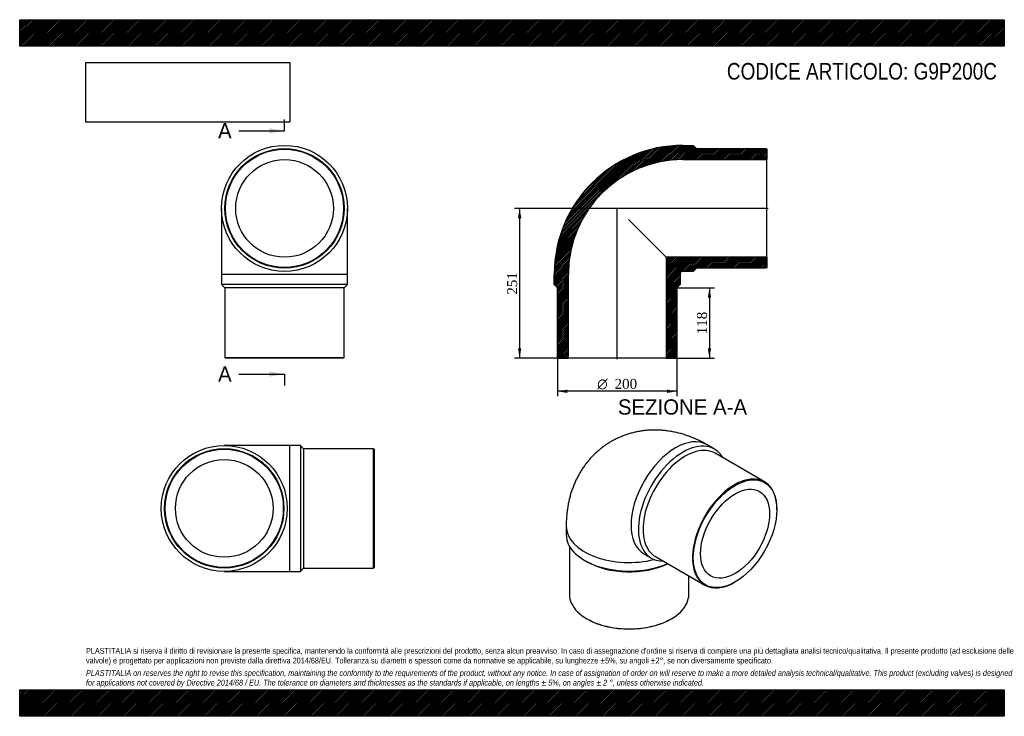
# Model space of a CAD drawing. Header units: millimetres. Extents: x 0 to 1650, y 0 to 1167.
import ezdxf
from ezdxf.enums import TextEntityAlignment as Align
from ezdxf.lldxf.tags import DXFTag

# ---------------------------------------------------------------- set-up
doc = ezdxf.new("R2010")
doc.units = ezdxf.units.MM
doc.header["$LTSCALE"] = 5.555556
for name, color, linetype in [('Default', 7, 'Continuous'), ('DV4_Default', 7, 'Continuous'), ('G9P200C', 7, 'Continuous')]:
    doc.layers.add(name, color=color, linetype=linetype)
doc.styles.add('SEACAD_Solid_Edge_ANSI', font='seans.ttf')
doc.styles.add('SEACAD_Solid_Edge_ANSI1_Symbols', font='semeca1.ttf')
doc.styles.add('SEACAD_Times_New_Roman', font='times.ttf')
tags = doc.linetypes.add('CENTER2', pattern=[28.575, 19.05, -3.175, 3.175, -3.175]).pattern_tags.tags
tags[10:11] = [DXFTag(74, 4), DXFTag(75, 0), DXFTag(340, '0'), DXFTag(46, 0.0), DXFTag(50, 0.0), DXFTag(44, 0.0), DXFTag(45, 0.0)]
tags[8:9] = [DXFTag(74, 4), DXFTag(75, 0), DXFTag(340, '0'), DXFTag(46, 0.0), DXFTag(50, 0.0), DXFTag(44, 0.0), DXFTag(45, 0.0)]
tags[6:7] = [DXFTag(74, 4), DXFTag(75, 0), DXFTag(340, '0'), DXFTag(46, 0.0), DXFTag(50, 0.0), DXFTag(44, 0.0), DXFTag(45, 0.0)]
tags[4:5] = [DXFTag(74, 4), DXFTag(75, 0), DXFTag(340, '0'), DXFTag(46, 0.0), DXFTag(50, 0.0), DXFTag(44, 0.0), DXFTag(45, 0.0)]
doc.dimstyles.new('ANSImm', dxfattribs={"dimtxt": 16.666667, "dimasz": 16.666667, "dimexe": 8.333333, "dimexo": 0, "dimgap": 4.166667, "dimtad": 1, "dimdsep": 46, "dimtxsty": 'SEACAD_Times_New_Roman', "dimblk1": '_SE_FILLED', "dimblk2": '_SE_FILLED', "dimsah": 1, "dimcen": 8.333333, "dimazin": 0, "dimtfac": 0.85, "dimtdec": 3, "dimtofl": 0, "dimtmove": 0, "dimatfit": 3, "dimfxl": 1, "dimarcsym": 0})
picture_1 = doc.add_image_def('image1.jpg', size_in_pixel=(4302, 1260))

# ---------------------------------------------------------------- blocks, each defined once
blk = doc.blocks.new('SE')
at = {"layer": 'G9P200C', "color": 7, "linetype": 'Continuous'}
for p, q in [((338.3, 850.7), (338.3, 740.7)), ((549.3, 740.7), (549.3, 850.7)), ((338.3, 740.7), (549.3, 740.7)), ((338.3, 740.7), (338.3, 723.2)), ((549.3, 723.2), (549.3, 740.7)), ((549.3, 723.2), (338.3, 723.2)), ((338.3, 723.2), (343.8, 717.7)), ((543.8, 717.7), (343.8, 717.7)), ((343.8, 717.7), (343.8, 600.7)), ((543.8, 717.7), (549.3, 723.2)), ((543.8, 600.7), (543.8, 717.7)), ((343.8, 600.7), (543.8, 600.7)), ((343.8, 600.7), (344.8, 599.7)), ((542.8, 599.7), (344.8, 599.7)), ((542.8, 599.7), (543.8, 600.7))]:
    blk.add_line(p, q, dxfattribs=at)
for radius in [105.5, 100, 99, 81.8]:
    blk.add_circle((443.8, 850.7), radius, dxfattribs=at)
blk = doc.blocks.new('SE1')
at = {"layer": 'G9P200C', "color": 7, "linetype": 'Continuous'}
for p, q in [((1164.2, 447.6), (1151.8, 454.7)), ((1248.1, 392.8), (1165.3, 440.6)), ((1268.8, 346.2), (1268.8, 347)), ((915.8, 318.5), (915.8, 304.2)), ((921.3, 284.8), (921.3, 204.1)), ((1046.3, 272), (1058.7, 264.9)), ((1065.3, 267.4), (1148.1, 219.6)), ((946.7, 261.1), (950.6, 258.9)), ((1121.3, 204.1), (1121.3, 235.1)), ((1198.1, 224.6), (1198.8, 225)), ((950.6, 163.3), (951.3, 162.9)), ((1091.3, 162.9), (1092, 163.3))]:
    blk.add_line(p, q, dxfattribs=at)
for centre, major_axis, start_param, end_param in [((1099.1, 363.4), (-52.7, -91.4), 3.141593, 6.283185), ((1111.4, 356.2), (52.7, 91.4), 0, 3.465914), ((1115.3, 354), (50, 86.6), 0, 3.141593), ((1111.4, 356.2), (52.7, 91.4), 5.958864, 6.283185), ((1198.1, 306.2), (-50, -86.6), 2.356194, 6.283185), ((1021.3, 318.5), (-105.5, 0), 6.28317, 6.283185), ((1021.3, 318.5), (-105.5, 0), 0, 1.980994), ((1021.3, 304.2), (105.5, 0), 3.141593, 5.365445), ((1099.1, 363.4), (-52.7, -91.4), 0, 0.002381), ((1021.3, 299.7), (100, 0), 3.926991, 5.413474), ((1198.1, 306.2), (-50, -86.6), 0, 0.785398), ((1021.3, 204.1), (-100, 0), 0, 3.141593), ((1021.3, 203.3), (99, 0), 3.926991, 5.497787)]:
    blk.add_ellipse(centre, major_axis=major_axis, ratio=0.57735, start_param=start_param, end_param=end_param, dxfattribs=at)
for major_axis in [(49.5, 85.7), (40.9, 70.8)]:
    blk.add_ellipse((1198.8, 305.8), major_axis=major_axis, ratio=0.57735, dxfattribs=at)
blk.add_open_spline([(1151.8, 454.7), (1150.1, 455.7), (1146.5, 457.8), (1139.9, 461.2), (1132.5, 464.6), (1125, 467.7), (1117.4, 470.5), (1109.9, 472.9), (1102.3, 474.9), (1094.8, 476.5), (1087.2, 477.8), (1079.7, 478.8), (1072.3, 479.3), (1064.9, 479.5), (1057.6, 479.4), (1050.3, 478.9), (1043.2, 478), (1036.1, 476.9), (1029.2, 475.4), (1022.4, 473.5), (1015.7, 471.4), (1009.2, 468.9), (1002.8, 466.2), (996.5, 463.1), (990.5, 459.8), (984.6, 456.1), (979, 452.2), (973.5, 448.1), (968.2, 443.6), (963.2, 439), (958.4, 434.1), (953.8, 428.9), (949.4, 423.6), (945.3, 418), (941.5, 412.2), (937.9, 406.3), (934.5, 400.1), (931.4, 393.7), (928.6, 387.2), (926, 380.5), (923.7, 373.6), (921.7, 366.5), (920, 359.3), (918.6, 351.9), (917.4, 344.4), (916.6, 336.7), (916, 329), (915.8, 322.7), (915.8, 319.4), (915.8, 318.5)], degree=3, knots=[0, 0, 0, 0, 0.015556, 0.03997, 0.064309, 0.088442, 0.112333, 0.135959, 0.159306, 0.182368, 0.205149, 0.227656, 0.249903, 0.271905, 0.293679, 0.315243, 0.336615, 0.357814, 0.378856, 0.399758, 0.420537, 0.441209, 0.461789, 0.482293, 0.502735, 0.52313, 0.54349, 0.563828, 0.58416, 0.604501, 0.624867, 0.645276, 0.665745, 0.68629, 0.706933, 0.727691, 0.748585, 0.769636, 0.790864, 0.81229, 0.833933, 0.855812, 0.877941, 0.900332, 0.92299, 0.945914, 0.969095, 0.992516, 1, 1, 1, 1], dxfattribs=at)
blk = doc.blocks.new('SE2')
at = {"layer": 'G9P200C', "color": 7, "linetype": 'Continuous'}
for p, q in [((452.8, 453.7), (342.8, 453.7)), ((452.8, 242.7), (452.8, 453.7)), ((470.3, 453.7), (452.8, 453.7)), ((470.3, 453.7), (470.3, 242.7)), ((475.8, 448.2), (470.3, 453.7)), ((475.8, 448.2), (475.8, 248.2)), ((592.8, 448.2), (475.8, 448.2)), ((592.8, 248.2), (592.8, 448.2)), ((593.8, 447.2), (592.8, 448.2)), ((593.8, 447.2), (593.8, 249.2)), ((470.3, 242.7), (475.8, 248.2)), ((475.8, 248.2), (592.8, 248.2)), ((592.8, 248.2), (593.8, 249.2)), ((342.8, 242.7), (452.8, 242.7)), ((452.8, 242.7), (470.3, 242.7))]:
    blk.add_line(p, q, dxfattribs=at)
for radius in [105.5, 100, 99, 81.8]:
    blk.add_circle((342.8, 348.2), radius, dxfattribs=at)
blk = doc.blocks.new('SE4')
at = {"color": 7, "linetype": 'Continuous', "style": 'SEACAD_Solid_Edge_ANSI'}
blk.add_text('A', height=25.6, dxfattribs=at).set_placement((332.4, 993.4), align=Align.TOP_LEFT)
blk = doc.blocks.new('SE5')
at = {"color": 7, "linetype": 'Continuous', "style": 'SEACAD_Solid_Edge_ANSI'}
blk.add_text('A', height=25.6, dxfattribs=at).set_placement((332.4, 585.9), align=Align.TOP_LEFT)
blk = doc.blocks.new('SEANNOT_GROUP')
at = {"linetype": 'Continuous'}
blk.add_hatch(color=7, dxfattribs=at).paths.add_polyline_path([(418.3, 976.4), (443.8, 980.7), (418.3, 984.9)])
at = {"color": 7, "linetype": 'Continuous'}
blk.add_lwpolyline([(367.2, 980.7), (443.8, 980.7)], dxfattribs=at)
blk = doc.blocks.new('SEANNOT_GROUP1')
at = {"linetype": 'Continuous'}
blk.add_hatch(color=7, dxfattribs=at).paths.add_polyline_path([(418.3, 568.9), (443.8, 573.1), (418.3, 577.4)])
at = {"color": 7, "linetype": 'Continuous'}
blk.add_lwpolyline([(367.2, 573.1), (443.8, 573.1)], dxfattribs=at)
blk = doc.blocks.new('SE3')
at = {"layer": 'Default', "color": 7, "linetype": 'CENTER2'}
for p, q in [((443.8, 980.7), (443.8, 999.8)), ((443.8, 573.1), (443.8, 554))]:
    blk.add_line(p, q, dxfattribs=at)
at = {"layer": 'Default', "color": 7, "linetype": 'CENTER2', "const_width": 0.0001}
blk.add_lwpolyline([(443.8, 980.7), (443.8, 573.1)], dxfattribs=at)
at = {"layer": 'Default'}
for name in ['SE4', 'SEANNOT_GROUP', 'SE5', 'SEANNOT_GROUP1']:
    blk.add_blockref(name, (0, 0), dxfattribs=at)
blk = doc.blocks.new('SE6')
at = {"layer": 'G9P200C', "linetype": 'Continuous'}
h = blk.add_hatch(dxfattribs=at)
h.set_pattern_fill('LINE', scale=0.629921, angle=45, style=0)
edge = h.paths.add_edge_path()
edge.add_line((1251.3, 950.7), (1134.3, 950.7))
edge.add_line((1134.3, 950.7), (1128.8, 956.2))
edge.add_line((1128.8, 956.2), (1111.3, 956.2))
edge.add_arc((1111.3, 740.7), 215.5, 90, 180)
edge.add_line((895.8, 740.7), (895.8, 723.2))
edge.add_line((895.8, 723.2), (901.3, 717.7))
edge.add_line((901.3, 717.7), (901.3, 600.7))
edge.add_line((901.3, 600.7), (902.3, 599.7))
edge.add_line((902.3, 599.7), (919.5, 599.7))
edge.add_line((919.5, 599.7), (919.5, 740.7))
edge.add_arc((1111.3, 740.7), 191.8, 90, 180, ccw=False)
edge.add_line((1111.3, 932.5), (1252.3, 932.5))
edge.add_line((1252.3, 932.5), (1252.3, 949.7))
edge.add_line((1252.3, 949.7), (1251.3, 950.7))
h = blk.add_hatch(dxfattribs=at)
h.set_pattern_fill('LINE', scale=0.629921, angle=45, style=0)
edge = h.paths.add_edge_path()
edge.add_line((1252.3, 751.7), (1252.3, 768.9))
edge.add_line((1252.3, 768.9), (1083.1, 768.9))
edge.add_line((1083.1, 768.9), (1083.1, 599.7))
edge.add_line((1083.1, 599.7), (1100.3, 599.7))
edge.add_line((1100.3, 599.7), (1101.3, 600.7))
edge.add_line((1101.3, 600.7), (1101.3, 717.7))
edge.add_line((1101.3, 717.7), (1106.8, 723.2))
edge.add_line((1106.8, 723.2), (1106.8, 740.7))
edge.add_arc((1111.3, 740.7), 4.5, 90, 180, ccw=False)
edge.add_line((1111.3, 745.2), (1128.8, 745.2))
edge.add_line((1128.8, 745.2), (1134.3, 750.7))
edge.add_line((1134.3, 750.7), (1251.3, 750.7))
edge.add_line((1251.3, 750.7), (1252.3, 751.7))
at = {"layer": 'DV4_Default', "color": 7, "linetype": 'CENTER2'}
for p, q in [((1254.1, 850.7), (1000.5, 850.7)), ((1001.3, 597.9), (1001.3, 851.6))]:
    blk.add_line(p, q, dxfattribs=at)
at = {"layer": 'G9P200C', "color": 7, "linetype": 'Continuous'}
for p, q in [((1111.3, 956.2), (1128.8, 956.2)), ((1128.8, 956.2), (1134.3, 950.7)), ((1134.3, 950.7), (1251.3, 950.7)), ((1251.3, 950.7), (1252.3, 949.7)), ((1252.3, 949.7), (1252.3, 932.5)), ((1111.3, 932.5), (1252.3, 932.5)), ((1252.3, 768.9), (1252.3, 932.5)), ((1020.2, 831.8), (1083.1, 768.9)), ((1252.3, 768.9), (1083.1, 768.9)), ((1083.1, 768.9), (1083.1, 599.7)), ((1252.3, 768.9), (1252.3, 751.7)), ((1128.8, 745.2), (1111.3, 745.2)), ((1134.3, 750.7), (1128.8, 745.2)), ((1251.3, 750.7), (1134.3, 750.7)), ((1252.3, 751.7), (1251.3, 750.7)), ((895.8, 723.2), (895.8, 740.7)), ((919.5, 599.7), (919.5, 740.7)), ((1106.8, 740.7), (1106.8, 723.2)), ((901.3, 717.7), (895.8, 723.2)), ((901.3, 600.7), (901.3, 717.7)), ((1106.8, 723.2), (1101.3, 717.7)), ((1101.3, 717.7), (1101.3, 600.7)), ((902.3, 599.7), (901.3, 600.7)), ((902.3, 599.7), (919.5, 599.7)), ((1083.1, 599.7), (919.5, 599.7)), ((1083.1, 599.7), (1100.3, 599.7)), ((1101.3, 600.7), (1100.3, 599.7))]:
    blk.add_line(p, q, dxfattribs=at)
for radius in [215.5, 191.8, 4.5]:
    blk.add_arc((1111.3, 740.7), radius, 90, 180, dxfattribs=at)
blk = doc.blocks.new('DMBLK221')
at = {"layer": 'Default', "linetype": 'Continuous'}
for points in [[(835, 834), (840.6, 834), (837.8, 850.7)], [(835, 616.3), (837.8, 599.7), (840.6, 616.3)]]:
    blk.add_hatch(color=7, dxfattribs=at).paths.add_polyline_path(points)
at = {"layer": 'Default', "color": 7, "linetype": 'Continuous'}
for p, q in [((1001.3, 850.7), (829.4, 850.7)), ((837.8, 850.7), (837.8, 599.7)), ((919.5, 599.7), (829.4, 599.7))]:
    blk.add_line(p, q, dxfattribs=at)
at = {"layer": 'Default', "color": 7, "linetype": 'Continuous', "style": 'SEACAD_Times_New_Roman'}
blk.add_text('251', height=16.67, rotation=90, dxfattribs=at).set_placement((816.9, 706.2), align=Align.TOP_LEFT)
blk = doc.blocks.new('_SE_FILLED')
at = {"color": 0}
blk.add_line((0, 0), (-1, 0), dxfattribs=at)
blk.add_solid([(0, 0), (-1, -0.1665), (-1, 0.1665), (0, 0)], dxfattribs=at)
blk = doc.blocks.new('DMBLK222')
at = {"layer": 'Default', "linetype": 'Continuous'}
for points in [[(1158.7, 701), (1155.9, 717.7), (1153.1, 701)], [(1158.7, 616.3), (1153.1, 616.3), (1155.9, 599.7)]]:
    blk.add_hatch(color=7, dxfattribs=at).paths.add_polyline_path(points)
at = {"layer": 'Default', "color": 7, "linetype": 'Continuous'}
for p, q in [((1101.3, 717.7), (1164.2, 717.7)), ((1155.9, 717.7), (1155.9, 599.7)), ((1083.1, 599.7), (1164.2, 599.7))]:
    blk.add_line(p, q, dxfattribs=at)
at = {"layer": 'Default', "color": 7, "linetype": 'Continuous', "style": 'SEACAD_Times_New_Roman'}
blk.add_text('118', height=16.67, rotation=90, dxfattribs=at).set_placement((1135, 639.7), align=Align.TOP_LEFT)
blk = doc.blocks.new('GDimGGroup')
at = {"layer": 'Default', "linetype": 'Continuous'}
for points in [[(918, 541.5), (918, 547.1), (901.3, 544.3)], [(1084.7, 541.5), (1101.3, 544.3), (1084.7, 547.1)]]:
    blk.add_hatch(color=7, dxfattribs=at).paths.add_polyline_path(points)
at = {"layer": 'Default', "color": 7, "linetype": 'Continuous'}
for p, q in [((901.3, 600.7), (901.3, 535.9)), ((1101.3, 600.7), (1101.3, 535.9)), ((1101.3, 544.3), (901.3, 544.3))]:
    blk.add_line(p, q, dxfattribs=at)
for s, height, style, p in [('O', 16.7, 'SEACAD_Solid_Edge_ANSI1_Symbols', (967.9, 565.1)), ('200', 16.67, 'SEACAD_Times_New_Roman', (996.9, 565.1))]:
    blk.add_text(s, height=height, dxfattribs=dict(at, style=style)).set_placement(p, align=Align.TOP_LEFT)

msp = doc.modelspace()

# ---------------------------------------------------------------- hatches: boundary and pattern name
at = {"layer": 'Default', "linetype": 'Continuous'}
h = msp.add_hatch(dxfattribs=at)
h.set_pattern_fill('LINE', scale=0.629921, angle=45, style=0)
h.paths.add_polyline_path([(1650, 1122.222), (1650, 1166.667), (0, 1166.667), (0, 1122.222)])
for points in [[(1650, 1122.222), (1650, 1166.667), (0, 1166.667), (0, 1122.222)], [(1650, 0), (1650, 44.444), (0, 44.444), (0, 0)]]:
    msp.add_hatch(color=7, dxfattribs=at).paths.add_polyline_path(points)
h = msp.add_hatch(dxfattribs=at)
h.set_pattern_fill('LINE', scale=0.629921, angle=45, style=0)
h.paths.add_polyline_path([(1650, 0), (1650, 44.444), (0, 44.444), (0, 0)])

# ---------------------------------------------------------------- linework, layer by layer
at = {"layer": 'Default', "color": 7, "linetype": 'Continuous'}
for p, q in [((0, 1166.667), (1650, 1166.667)), ((0, 1122.222), (0, 1166.667)), ((1650, 1166.667), (1650, 1122.222)), ((1650, 1122.222), (0, 1122.222)), ((0, 44.444), (1650, 44.444)), ((0, 0), (0, 44.444)), ((1650, 44.444), (1650, 0)), ((1650, 0), (0, 0))]:
    msp.add_line(p, q, dxfattribs=at)

# ---------------------------------------------------------------- block references
at = {"layer": 'Default'}
for name in ['SE3', 'SE', 'SE6', 'GDimGGroup', 'SE1', 'SE2']:
    msp.add_blockref(name, (0, 0), dxfattribs=at)

# ---------------------------------------------------------------- texts
at = {"layer": 'Default', "color": 7, "linetype": 'Continuous', "style": 'SEACAD_Solid_Edge_ANSI'}
msp.add_text('SEZIONE A-A', height=25.55556, dxfattribs=at).set_placement((1002.438, 530.834), align=Align.TOP_LEFT)
at = {"layer": 'Default', "attachment_point": 1}
for s, insert, char_height, width in [('{\\fArial Narrow|b0||i0||c0|p34;\\C7;\\H27.77777778;\\W1.;CODICE ARTICOLO: G9P200C}', (1185.062, 1094.174), 27.77778, 469.47073), ("{\\fArial Narrow|b0||i0||c0|p34;\\C7;\\H9.722222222;\\W1.;PLASTITALIA si riserva il diritto di revisionare la presente specifica, mantenendo la conformità alle prescrizioni del prodotto, senza alcun preavviso. In caso di assegnazione d'ordine si riserva di compiere una più dettagliata analisi tecnico/qualitativa. Il presente prodotto (ad esclusione delle \\P}{\\fArial Narrow|b0||i0||c0|p34;\\C7;\\H9.722222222;\\W1.;valvole) è progettato per applicazioni non previste dalla direttiva 2014/68/EU. Tolleranza su diametri e spessori come da normative se applicabile, su lunghezze ±5%, su angoli ±2°, se non diversamente specificato.\\P}{\\fArial Narrow|b0||i0||c0|p34;\\C7;\\H2.777777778;\\W1.;   \\P}{\\fArial Narrow|b0||i1||c0|p34;\\C7;\\H9.722222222;\\W1.;PLASTITALIA on reserves the right to revise this specification, maintaining the conformity to the requirements of the product, without any notice. In case of assignation of order on will reserve to make a more detailed analysis technical/qualitative. This product (excluding valves) is designed \\P}{\\fArial Narrow|b0||i1||c0|p34;\\C7;\\H9.722222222;\\W1.;for applications not covered by Directive 2014/68 / EU. The tolerance on diameters and thicknesses as the standards if applicable, on lengths ± 5%, on angles ± 2 °, unless otherwise indicated.\\P}", (111.111, 114.458), 9.722222, 1427.77778)]:
    msp.add_mtext(s, dxfattribs=dict(at, insert=insert, char_height=char_height, width=width))

# ---------------------------------------------------------------- dimensions: what is measured, and where the dimension line sits
at = {"layer": 'Default', "color": 7, "linetype": 'Continuous'}
for base, p1, p2, picture, middle in [((808.655, 635.796), (1001.32, 850.665), (919.52, 599.665), 'DMBLK221', (837.78, 725.165)), ((1155.875, 599.665), (1101.32, 717.665), (1083.12, 599.665), 'DMBLK222', (1155.875, 658.665))]:
    dim = msp.add_linear_dim(base=base, p1=p1, p2=p2, angle=90, text='\\A1;<>', dimstyle='ANSImm', dxfattribs=at)
    dim.commit()
    dim.dimension.update_dxf_attribs({"geometry": picture, "text_midpoint": middle, "dimtype": 160})

# ---------------------------------------------------------------- pictures from other files: only their frames are drawn
image = msp.add_image(picture_1, insert=(111.111, 995.018), size_in_units=(341.429, 100))
image.dxf.flags = 7

doc.saveas('drawing.dxf')
